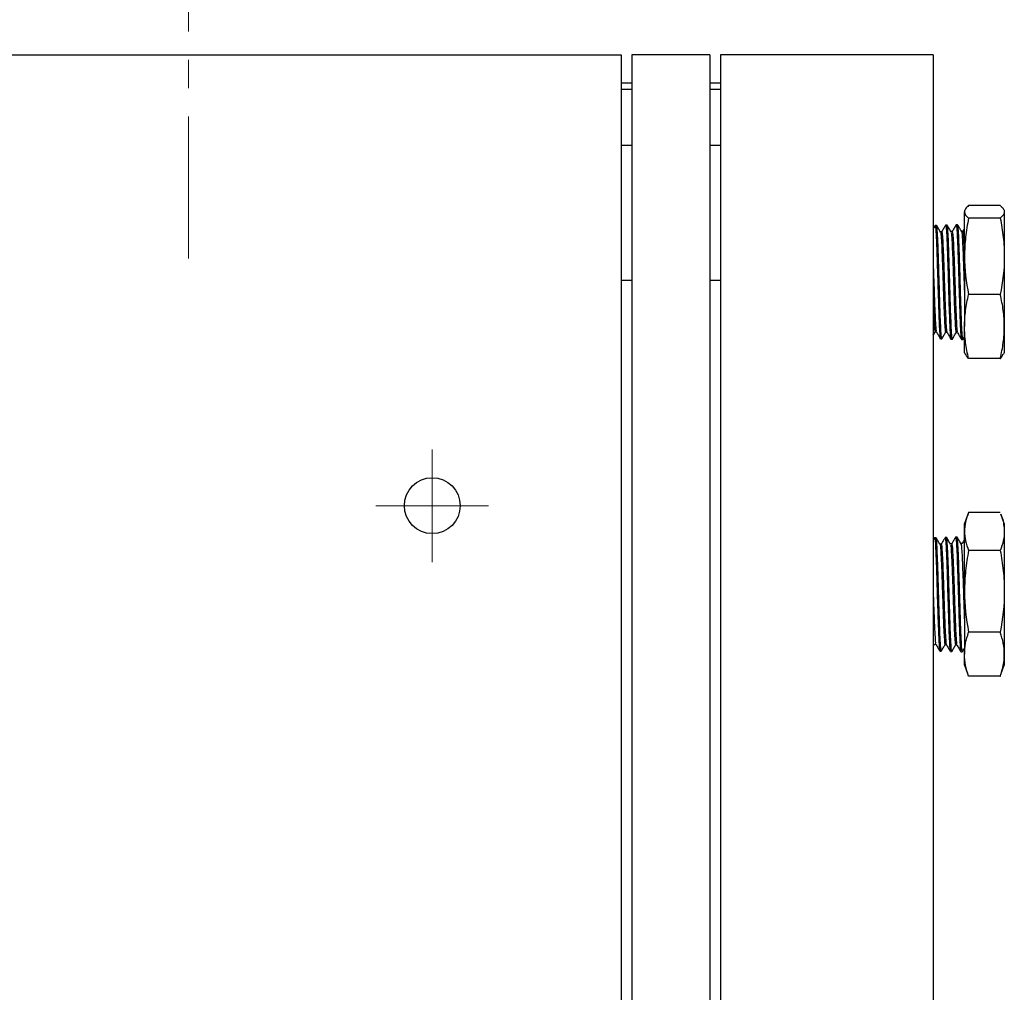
# Model space of a CAD drawing. Header units: inches. Extents: x 5 to 46.8, y 2.9 to 36.5.
# Tile 9 of 10: x 31.4 to 34.9, y 19.8 to 23.2. Entities that reach past the tile are written whole.
import ezdxf

# ---------------------------------------------------------------- set-up
doc = ezdxf.new("R2010")
doc.units = ezdxf.units.IN
doc.header["$MEASUREMENT"] = 0
doc.linetypes.add('CENTERX2', pattern=[0.8, 0.5, -0.1, 0.1, -0.1])

# ---------------------------------------------------------------- blocks, each defined once
blk = doc.blocks.new('SW_CENTERMARKSYMBOL_45')
at = {"color": 0, "linetype": 'Continuous', "lineweight": 18}
for p, q in [((0, 0.1), (0, 0.1984)), ((0, 0), (0, 0.1)), ((-0.1, 0), (-0.1984, 0)), ((0, 0), (-0.1, 0)), ((0, 0), (0, -0.1)), ((0, 0), (0.1, 0)), ((0.1, 0), (0.1984, 0)), ((0, -0.1), (0, -0.1984))]:
    blk.add_line(p, q, dxfattribs=at)

msp = doc.modelspace()

# ---------------------------------------------------------------- linework, layer by layer
at = {"color": 7, "linetype": 'CENTERX2', "lineweight": 18}
msp.add_line((32.0145, 22.4014), (32.0145, 23.5984), dxfattribs=at)
at = {"color": 7, "linetype": 'Continuous', "lineweight": 25}
for p, q in [((30.2395, 23.119), (33.5395, 23.119)), ((33.5395, 23.119), (33.5395, 15.219)), ((33.5765, 23.119), (33.5765, 15.219)), ((33.8515, 23.119), (33.5765, 23.119)), ((33.8515, 23.119), (33.8515, 15.219)), ((33.8885, 23.119), (33.8885, 15.219)), ((34.6385, 23.119), (33.8885, 23.119)), ((34.6385, 23.119), (34.6385, 15.219)), ((33.5395, 23.021), (33.5765, 23.021)), ((33.5765, 22.9974), (33.5395, 22.9974)), ((33.8515, 23.021), (33.8885, 23.021)), ((33.8885, 22.9974), (33.8515, 22.9974)), ((33.5395, 22.8006), (33.5765, 22.8006)), ((33.8515, 22.8006), (33.8885, 22.8006)), ((34.8744, 22.5883), (34.7626, 22.5883)), ((34.7485, 22.4092), (34.7485, 22.566)), ((34.8744, 22.5438), (34.7626, 22.5438)), ((34.8885, 22.566), (34.8885, 22.4092)), ((34.6445, 22.5177), (34.6385, 22.5073)), ((34.65, 22.5184), (34.6449, 22.5183)), ((34.687, 22.5196), (34.682, 22.5194)), ((34.7239, 22.5207), (34.7189, 22.5206)), ((34.7479, 22.5077), (34.7418, 22.4972)), ((34.668, 22.4953), (34.6636, 22.4953)), ((34.705, 22.4965), (34.7006, 22.4965)), ((34.7421, 22.4974), (34.7376, 22.4974)), ((34.7485, 22.4092), (34.7485, 22.1621)), ((34.8885, 22.4092), (34.8885, 22.1621)), ((34.8744, 22.2745), (34.7626, 22.2745)), ((34.7485, 22.069), (34.7485, 22.1621)), ((34.8885, 22.1621), (34.8885, 22.069)), ((34.6385, 22.1357), (34.6395, 22.1374)), ((34.6389, 22.1328), (34.6452, 22.1435)), ((34.6449, 22.1433), (34.6493, 22.1433)), ((34.6819, 22.1423), (34.6864, 22.1423)), ((34.719, 22.141), (34.7234, 22.141)), ((34.7428, 22.1167), (34.7489, 22.1272)), ((34.6627, 22.1206), (34.6632, 22.1211)), ((34.6634, 22.1192), (34.6684, 22.119)), ((34.7005, 22.118), (34.7055, 22.1178)), ((34.7375, 22.1168), (34.7425, 22.1167)), ((34.7485, 22.069), (34.7499, 22.0651)), ((34.8871, 22.0651), (34.8885, 22.069)), ((34.8744, 22.0498), (34.7626, 22.0498)), ((34.8744, 21.5074), (34.7626, 21.5074)), ((34.7602, 21.5012), (34.7485, 21.469)), ((34.7485, 21.4405), (34.7485, 21.469)), ((34.8885, 21.469), (34.8768, 21.5012)), ((34.8885, 21.469), (34.8885, 21.4405)), ((34.7485, 21.2294), (34.7485, 21.4405)), ((34.8885, 21.4405), (34.8885, 21.2294)), ((34.6425, 21.4177), (34.6385, 21.4107)), ((34.648, 21.4184), (34.6429, 21.4182)), ((34.685, 21.4195), (34.68, 21.4194)), ((34.7221, 21.4207), (34.7171, 21.4205)), ((34.7402, 21.3976), (34.7357, 21.3976)), ((34.6661, 21.3951), (34.6616, 21.3951)), ((34.7032, 21.3963), (34.6987, 21.3963)), ((34.8744, 21.3736), (34.7626, 21.3736)), ((34.7485, 21.2294), (34.7485, 21.0079)), ((34.8885, 21.2294), (34.8885, 21.0079)), ((34.8744, 21.0852), (34.7626, 21.0852)), ((34.6385, 21.0355), (34.6388, 21.036)), ((34.639, 21.0363), (34.6432, 21.0435)), ((34.643, 21.0434), (34.6474, 21.0434)), ((34.6615, 21.0192), (34.6665, 21.0191)), ((34.68, 21.0421), (34.6844, 21.0421)), ((34.6982, 21.0183), (34.6982, 21.0183)), ((34.6985, 21.0181), (34.7035, 21.0179)), ((34.717, 21.0412), (34.7215, 21.0412)), ((34.7356, 21.0169), (34.7406, 21.0167)), ((34.7485, 20.969), (34.7485, 21.0079)), ((34.8885, 21.0079), (34.8885, 20.969)), ((34.7485, 20.969), (34.7603, 20.9365)), ((34.8767, 20.9365), (34.8885, 20.969)), ((34.8744, 20.9306), (34.7626, 20.9306))]:
    msp.add_line(p, q, dxfattribs=at)
at = {"color": 8, "linetype": 'Continuous', "lineweight": 25}
for p, q in [((33.5395, 22.326), (33.5765, 22.326)), ((33.8515, 22.326), (33.8885, 22.326))]:
    msp.add_line(p, q, dxfattribs=at)
at = {"color": 7, "linetype": 'Continuous', "lineweight": 25}
msp.add_circle((32.8737, 21.5312), 0.0984, dxfattribs=at)
for points, knots in [([(34.7626, 22.5883), (34.7582, 22.5846), (34.7546, 22.5809), (34.7498, 22.5734), (34.7485, 22.5697), (34.7485, 22.566)], [0, 0, 0, 0, 0.5, 0.5, 1, 1, 1, 1]), ([(34.8744, 22.5883), (34.8788, 22.5846), (34.8823, 22.5809), (34.8872, 22.5734), (34.8885, 22.5697), (34.8885, 22.566)], [0, 0, 0, 0, 0.5, 0.5, 1, 1, 1, 1]), ([(34.7626, 22.5438), (34.7583, 22.5216), (34.7547, 22.4994), (34.7498, 22.4545), (34.7485, 22.4319), (34.7485, 22.4092)], [0, 0, 0, 0, 0.5, 0.5, 1, 1, 1, 1]), ([(34.8744, 22.5438), (34.8787, 22.5216), (34.8823, 22.4994), (34.8872, 22.4545), (34.8885, 22.4319), (34.8885, 22.4092)], [0, 0, 0, 0, 0.5, 0.5, 1, 1, 1, 1]), ([(34.645, 22.5156), (34.6453, 22.5163), (34.6462, 22.5188), (34.647, 22.507), (34.6475, 22.4987)], [0, 0, 0, 0, 0.298805, 1, 1, 1, 1]), ([(34.6688, 22.1221), (34.6685, 22.1209), (34.6675, 22.1172), (34.6661, 22.1352), (34.6638, 22.1733), (34.662, 22.229), (34.66, 22.2945), (34.6578, 22.3629), (34.6562, 22.4261), (34.6538, 22.4778), (34.6521, 22.5089), (34.6507, 22.5221), (34.65, 22.5184), (34.65, 22.5183)], [0, 0, 0, 0, 0.048663, 0.154436, 0.260089, 0.365766, 0.471424, 0.576957, 0.682567, 0.788071, 0.89357, 0.999069, 1, 1, 1, 1]), ([(34.6637, 22.4951), (34.6614, 22.499), (34.6569, 22.5069), (34.6523, 22.5147), (34.6501, 22.5186)], [0, 0, 0, 0, 0.499978, 1, 1, 1, 1]), ([(34.6817, 22.5191), (34.6793, 22.5151), (34.6747, 22.5071), (34.6701, 22.499), (34.6677, 22.495)], [0, 0, 0, 0, 0.500042, 1, 1, 1, 1]), ([(34.6817, 22.5187), (34.682, 22.519), (34.6823, 22.5197), (34.6827, 22.5176), (34.6829, 22.5166)], [0, 0, 0, 0, 0.553884, 1, 1, 1, 1]), ([(34.6829, 22.5166), (34.6833, 22.5143), (34.6838, 22.5104), (34.6845, 22.5024), (34.6847, 22.4994), (34.6852, 22.4927), (34.6854, 22.489), (34.686, 22.477), (34.6864, 22.4677), (34.6872, 22.4468), (34.6875, 22.4353), (34.688, 22.4231)], [0, 0, 0, 0, 0.25, 0.25, 0.375, 0.375, 0.5, 0.5, 0.75, 0.75, 1, 1, 1, 1]), ([(34.7056, 22.1188), (34.7049, 22.1202), (34.7035, 22.1233), (34.7019, 22.1555), (34.6996, 22.2051), (34.6978, 22.2681), (34.6959, 22.3366), (34.6936, 22.4031), (34.692, 22.4604), (34.6897, 22.5003), (34.6882, 22.52), (34.6873, 22.5175), (34.687, 22.5169)], [0, 0, 0, 0, 0.097729, 0.20534, 0.31287, 0.420346, 0.527855, 0.635225, 0.742668, 0.850043, 0.957339, 1, 1, 1, 1]), ([(34.7008, 22.4961), (34.6985, 22.5), (34.694, 22.5079), (34.6894, 22.5157), (34.6872, 22.5196)], [0, 0, 0, 0, 0.499957, 1, 1, 1, 1]), ([(34.7186, 22.5202), (34.7163, 22.5162), (34.7116, 22.5082), (34.707, 22.5001), (34.7047, 22.4961)], [0, 0, 0, 0, 0.5000322, 1, 1, 1, 1]), ([(34.719, 22.5185), (34.7194, 22.5186), (34.7205, 22.5191), (34.7218, 22.5007), (34.7228, 22.4797), (34.7232, 22.4698), (34.7233, 22.4673)], [0, 0, 0, 0, 0.2493863, 0.7017029, 0.9252856, 1, 1, 1, 1]), ([(34.7426, 22.119), (34.7421, 22.1192), (34.7411, 22.1197), (34.739, 22.1469), (34.7374, 22.1933), (34.7351, 22.2547), (34.7332, 22.3231), (34.7313, 22.3909), (34.729, 22.4509), (34.7274, 22.495), (34.7255, 22.5191), (34.7244, 22.5183), (34.724, 22.518)], [0, 0, 0, 0, 0.07664, 0.184133, 0.291703, 0.399197, 0.506628, 0.614099, 0.721431, 0.828832, 0.936172, 1, 1, 1, 1]), ([(34.7378, 22.4972), (34.7355, 22.5011), (34.731, 22.5089), (34.7264, 22.5168), (34.7242, 22.5207)], [0, 0, 0, 0, 0.499962, 1, 1, 1, 1]), ([(34.6475, 22.4987), (34.6479, 22.4925), (34.6484, 22.485), (34.6491, 22.4719), (34.6493, 22.4673), (34.6498, 22.4573), (34.65, 22.452), (34.6506, 22.4356), (34.651, 22.4239), (34.6518, 22.3986), (34.6521, 22.3851), (34.6526, 22.3713)], [0, 0, 0, 0, 0.25, 0.25, 0.375, 0.375, 0.5, 0.5, 0.75, 0.75, 1, 1, 1, 1]), ([(34.6637, 22.4943), (34.6637, 22.4945), (34.6645, 22.4969), (34.6659, 22.4818), (34.6679, 22.4499), (34.6699, 22.4009), (34.6719, 22.3428), (34.6739, 22.2819), (34.6759, 22.2254), (34.6779, 22.1791), (34.6799, 22.1506), (34.6812, 22.1391), (34.6819, 22.1424), (34.6819, 22.1424)], [0, 0, 0, 0, 0.0094711, 0.11918, 0.2290262, 0.3388158, 0.4486869, 0.5586079, 0.6685061, 0.7785455, 0.8885335, 0.9985925, 1, 1, 1, 1]), ([(34.668, 22.4936), (34.6682, 22.4941), (34.669, 22.4971), (34.6705, 22.4821), (34.6725, 22.4498), (34.6745, 22.4009), (34.6765, 22.3428), (34.6785, 22.2819), (34.6805, 22.2252), (34.6825, 22.1798), (34.6844, 22.1495), (34.6856, 22.1457), (34.6862, 22.144)], [0, 0, 0, 0, 0.024066, 0.134308, 0.244688, 0.355011, 0.465416, 0.575871, 0.686304, 0.796878, 0.9074, 1, 1, 1, 1]), ([(34.7008, 22.4936), (34.7012, 22.4932), (34.7022, 22.4921), (34.7039, 22.4684), (34.7059, 22.4267), (34.7079, 22.3717), (34.7099, 22.311), (34.7119, 22.2512), (34.714, 22.1987), (34.716, 22.161), (34.7176, 22.1417), (34.7186, 22.1431), (34.719, 22.1436)], [0, 0, 0, 0, 0.062909, 0.173004, 0.283049, 0.393236, 0.503391, 0.61359, 0.723884, 0.834121, 0.944497, 1, 1, 1, 1]), ([(34.705, 22.4946), (34.7055, 22.4942), (34.7067, 22.4932), (34.7086, 22.4686), (34.7106, 22.4266), (34.7126, 22.3718), (34.7146, 22.311), (34.7166, 22.2513), (34.7186, 22.1987), (34.7206, 22.1613), (34.7221, 22.1424), (34.723, 22.1434), (34.7233, 22.1436)], [0, 0, 0, 0, 0.083193, 0.193049, 0.302855, 0.412802, 0.522717, 0.632677, 0.742731, 0.852729, 0.962864, 1, 1, 1, 1]), ([(34.7375, 22.4963), (34.7376, 22.4966), (34.7383, 22.4991), (34.7396, 22.4883), (34.7413, 22.4628), (34.7431, 22.4228), (34.7449, 22.3742), (34.7467, 22.3196), (34.7479, 22.2839), (34.7485, 22.2659)], [0, 0, 0, 0, 0.028276, 0.189662, 0.351027, 0.512566, 0.674072, 0.8356, 1, 1, 1, 1]), ([(34.7421, 22.4963), (34.7422, 22.4966), (34.7429, 22.4991), (34.7442, 22.4882), (34.7462, 22.4597), (34.7477, 22.4234), (34.7485, 22.4022)], [0, 0, 0, 0, 0.049003, 0.327555, 0.606071, 1, 1, 1, 1]), ([(34.7233, 22.4673), (34.7238, 22.4575), (34.7242, 22.4467), (34.7249, 22.4291), (34.7251, 22.4229), (34.7256, 22.4102), (34.7258, 22.4038), (34.7264, 22.384), (34.7268, 22.3701), (34.7276, 22.3416), (34.728, 22.327), (34.7284, 22.3126)], [0, 0, 0, 0, 0.25, 0.25, 0.375, 0.375, 0.5, 0.5, 0.75, 0.75, 1, 1, 1, 1]), ([(34.688, 22.4231), (34.6884, 22.4109), (34.6888, 22.398), (34.6898, 22.3707), (34.6902, 22.3567), (34.6911, 22.3284), (34.6914, 22.3139), (34.6922, 22.2852), (34.6926, 22.2709), (34.693, 22.2574)], [0, 0, 0, 0, 0.25, 0.25, 0.5, 0.5, 0.75, 0.75, 1, 1, 1, 1]), ([(34.6385, 22.3701), (34.6391, 22.3513), (34.6404, 22.313), (34.6424, 22.2542), (34.6444, 22.2019), (34.6464, 22.1648), (34.648, 22.1448), (34.6489, 22.1457), (34.6492, 22.1459)], [0, 0, 0, 0, 0.179721, 0.367108, 0.554384, 0.741851, 0.929339, 1, 1, 1, 1]), ([(34.6526, 22.3713), (34.653, 22.3574), (34.6535, 22.3434), (34.6544, 22.3151), (34.6548, 22.3006), (34.6557, 22.2725), (34.6561, 22.2588), (34.6568, 22.2322), (34.6572, 22.2194), (34.6576, 22.2075)], [0, 0, 0, 0, 0.25, 0.25, 0.5, 0.5, 0.75, 0.75, 1, 1, 1, 1]), ([(34.7284, 22.3126), (34.7288, 22.2982), (34.7293, 22.284), (34.73, 22.263), (34.7302, 22.256), (34.7307, 22.2424), (34.7309, 22.2358), (34.7315, 22.2165), (34.7319, 22.2043), (34.7327, 22.1816), (34.733, 22.1712), (34.7334, 22.1621)], [0, 0, 0, 0, 0.25, 0.25, 0.375, 0.375, 0.5, 0.5, 0.75, 0.75, 1, 1, 1, 1]), ([(34.7485, 22.1621), (34.7485, 22.1809), (34.7498, 22.1997), (34.7546, 22.2371), (34.7582, 22.2559), (34.7626, 22.2745)], [0, 0, 0, 0, 0.5, 0.5, 1, 1, 1, 1]), ([(34.8885, 22.1621), (34.8885, 22.1809), (34.8872, 22.1997), (34.8823, 22.2371), (34.8788, 22.2559), (34.8744, 22.2745)], [0, 0, 0, 0, 0.5, 0.5, 1, 1, 1, 1]), ([(34.6385, 22.2364), (34.6389, 22.2254), (34.64, 22.1974), (34.6418, 22.1646), (34.6435, 22.144), (34.6445, 22.1454), (34.6449, 22.1458)], [0, 0, 0, 0, 0.204642, 0.518961, 0.833313, 1, 1, 1, 1]), ([(34.693, 22.2574), (34.6934, 22.2437), (34.6939, 22.2306), (34.6948, 22.2056), (34.6953, 22.194), (34.6961, 22.1729), (34.6965, 22.1632), (34.6973, 22.1467), (34.6976, 22.1397), (34.6981, 22.134)], [0, 0, 0, 0, 0.25, 0.25, 0.5, 0.5, 0.75, 0.75, 1, 1, 1, 1]), ([(34.6576, 22.2075), (34.658, 22.1956), (34.6585, 22.1847), (34.6594, 22.165), (34.6599, 22.1562), (34.6607, 22.1413), (34.6611, 22.1352), (34.6619, 22.1257), (34.6623, 22.1224), (34.6627, 22.1206)], [0, 0, 0, 0, 0.25, 0.25, 0.5, 0.5, 0.75, 0.75, 1, 1, 1, 1]), ([(34.7334, 22.1621), (34.734, 22.1526), (34.7352, 22.1303), (34.7365, 22.1177), (34.7372, 22.1176), (34.7373, 22.1176)], [0, 0, 0, 0, 0.390836, 0.921122, 1, 1, 1, 1]), ([(34.7626, 22.0498), (34.7582, 22.0684), (34.7546, 22.0872), (34.7498, 22.1247), (34.7485, 22.1434), (34.7485, 22.1621)], [0, 0, 0, 0, 0.5, 0.5, 1, 1, 1, 1]), ([(34.8744, 22.0498), (34.8788, 22.0684), (34.8823, 22.0872), (34.8872, 22.1247), (34.8885, 22.1434), (34.8885, 22.1621)], [0, 0, 0, 0, 0.5, 0.5, 1, 1, 1, 1]), ([(34.6492, 22.1435), (34.6515, 22.1395), (34.6562, 22.1314), (34.6608, 22.1234), (34.6631, 22.1194)], [0, 0, 0, 0, 0.499976, 1, 1, 1, 1]), ([(34.6687, 22.1191), (34.6709, 22.123), (34.6754, 22.1308), (34.6799, 22.1385), (34.6821, 22.1423)], [0, 0, 0, 0, 0.506881, 1, 1, 1, 1]), ([(34.6862, 22.1426), (34.6885, 22.1386), (34.6931, 22.1306), (34.6978, 22.1226), (34.7001, 22.1186)], [0, 0, 0, 0, 0.499968, 1, 1, 1, 1]), ([(34.6981, 22.134), (34.6981, 22.1333), (34.6988, 22.1241), (34.6998, 22.1151), (34.7005, 22.1187), (34.7006, 22.1191)], [0, 0, 0, 0, 0.069548, 0.91085, 1, 1, 1, 1]), ([(34.7057, 22.1177), (34.7079, 22.1216), (34.7125, 22.1295), (34.717, 22.1373), (34.7193, 22.1412)], [0, 0, 0, 0, 0.500031, 1, 1, 1, 1]), ([(34.7233, 22.1413), (34.7256, 22.1373), (34.7302, 22.1293), (34.7349, 22.1212), (34.7372, 22.1172)], [0, 0, 0, 0, 0.499963, 1, 1, 1, 1]), ([(34.7626, 22.0498), (34.7625, 22.0498), (34.7562, 22.0551), (34.7542, 22.0606), (34.7523, 22.066)], [0, 0, 0, 0, 0.008317, 1, 1, 1, 1]), ([(34.8744, 22.0498), (34.8745, 22.0498), (34.8808, 22.0551), (34.8828, 22.0606), (34.8847, 22.066)], [0, 0, 0, 0, 0.008317, 1, 1, 1, 1]), ([(34.7626, 21.5074), (34.7582, 21.4964), (34.7546, 21.4852), (34.7498, 21.4628), (34.7485, 21.4517), (34.7485, 21.4405)], [0, 0, 0, 0, 0.5, 0.5, 1, 1, 1, 1]), ([(34.8766, 21.5012), (34.8782, 21.4968), (34.8856, 21.4768), (34.8872, 21.4565), (34.8885, 21.4405)], [0, 0, 0, 0, 0.216246, 1, 1, 1, 1]), ([(34.643, 21.4172), (34.6432, 21.4173), (34.6442, 21.4175), (34.6458, 21.4016), (34.647, 21.3745), (34.6475, 21.3614)], [0, 0, 0, 0, 0.160165, 0.595088, 1, 1, 1, 1]), ([(34.6669, 21.0221), (34.6666, 21.021), (34.6657, 21.0176), (34.6638, 21.0362), (34.662, 21.0748), (34.66, 21.1309), (34.6578, 21.1966), (34.6562, 21.2649), (34.6538, 21.328), (34.6521, 21.3783), (34.6501, 21.4121), (34.6487, 21.4161), (34.648, 21.4181)], [0, 0, 0, 0, 0.048387, 0.15446, 0.260557, 0.366635, 0.472587, 0.578617, 0.68454, 0.790458, 0.896378, 1, 1, 1, 1]), ([(34.6618, 21.3947), (34.6596, 21.3987), (34.655, 21.4065), (34.6505, 21.4143), (34.6482, 21.4182)], [0, 0, 0, 0, 0.499963, 1, 1, 1, 1]), ([(34.6788, 21.4174), (34.6768, 21.4139), (34.6724, 21.4063), (34.668, 21.3988), (34.6657, 21.3948)], [0, 0, 0, 0, 0.468377, 1, 1, 1, 1]), ([(34.6801, 21.417), (34.6806, 21.417), (34.6814, 21.417), (34.6822, 21.4059), (34.6827, 21.3982), (34.6829, 21.3954)], [0, 0, 0, 0, 0.475156, 0.811185, 1, 1, 1, 1]), ([(34.7039, 21.0192), (34.7038, 21.0188), (34.703, 21.0138), (34.702, 21.0257), (34.6996, 21.0561), (34.6978, 21.1071), (34.6959, 21.17), (34.6936, 21.2387), (34.692, 21.3049), (34.6897, 21.3618), (34.6878, 21.4011), (34.6864, 21.4202), (34.6854, 21.4176), (34.6851, 21.4169)], [0, 0, 0, 0, 0.010865, 0.11664, 0.222335, 0.327976, 0.433651, 0.539188, 0.644797, 0.750339, 0.855805, 0.961319, 1, 1, 1, 1]), ([(34.6988, 21.3962), (34.6965, 21.4001), (34.692, 21.4079), (34.6874, 21.4158), (34.6852, 21.4197)], [0, 0, 0, 0, 0.499971, 1, 1, 1, 1]), ([(34.7168, 21.4201), (34.7144, 21.4161), (34.7098, 21.4081), (34.7052, 21.4001), (34.7028, 21.3961)], [0, 0, 0, 0, 0.500038, 1, 1, 1, 1]), ([(34.7171, 21.4202), (34.7171, 21.4203), (34.7175, 21.4223), (34.7178, 21.4191), (34.7182, 21.4164), (34.7183, 21.4159)], [0, 0, 0, 0, 0.045364, 0.819199, 1, 1, 1, 1]), ([(34.7183, 21.4159), (34.7187, 21.4129), (34.7192, 21.4083), (34.7201, 21.3964), (34.7206, 21.389), (34.7214, 21.3718), (34.7218, 21.362), (34.7225, 21.3401), (34.7229, 21.3281), (34.7233, 21.3154)], [0, 0, 0, 0, 0.25, 0.25, 0.5, 0.5, 0.75, 0.75, 1, 1, 1, 1]), ([(34.7407, 21.0189), (34.7401, 21.0193), (34.7389, 21.0202), (34.7374, 21.048), (34.7351, 21.095), (34.7332, 21.1567), (34.7313, 21.2252), (34.729, 21.2929), (34.7274, 21.3525), (34.7252, 21.396), (34.7235, 21.4194), (34.7225, 21.4183), (34.7222, 21.4179)], [0, 0, 0, 0, 0.079826, 0.187429, 0.294957, 0.40242, 0.509925, 0.61729, 0.724724, 0.832097, 0.939384, 1, 1, 1, 1]), ([(34.7359, 21.3972), (34.7336, 21.4011), (34.7291, 21.409), (34.7246, 21.4168), (34.7223, 21.4208)], [0, 0, 0, 0, 0.499955, 1, 1, 1, 1]), ([(34.7355, 21.3957), (34.7357, 21.3963), (34.7364, 21.3991), (34.7378, 21.3861), (34.7396, 21.36), (34.7413, 21.3191), (34.7431, 21.2696), (34.7449, 21.2156), (34.7467, 21.1609), (34.7479, 21.1296), (34.7485, 21.1138)], [0, 0, 0, 0, 0.03526, 0.172649, 0.310057, 0.447447, 0.584986, 0.722496, 0.860026, 1, 1, 1, 1]), ([(34.7478, 21.4112), (34.7475, 21.4105), (34.7448, 21.4059), (34.7421, 21.4013), (34.7398, 21.3972)], [0, 0, 0, 0, 0.1341752, 1, 1, 1, 1]), ([(34.6618, 21.3946), (34.6618, 21.3947), (34.6625, 21.3967), (34.6639, 21.3828), (34.6659, 21.3514), (34.6679, 21.3027), (34.6699, 21.2451), (34.6719, 21.1842), (34.6739, 21.1273), (34.6759, 21.0805), (34.6779, 21.0515), (34.6793, 21.039), (34.6801, 21.0432), (34.6803, 21.0439)], [0, 0, 0, 0, 0.001121, 0.10968, 0.218226, 0.326909, 0.435535, 0.544242, 0.652999, 0.761733, 0.870607, 0.979429, 1, 1, 1, 1]), ([(34.6661, 21.3935), (34.6662, 21.394), (34.667, 21.397), (34.6685, 21.3832), (34.6705, 21.3513), (34.6725, 21.3028), (34.6745, 21.2451), (34.6765, 21.1842), (34.6785, 21.1273), (34.6805, 21.0804), (34.6825, 21.0518), (34.6839, 21.039), (34.6846, 21.0424), (34.6846, 21.0425)], [0, 0, 0, 0, 0.0208044, 0.1289916, 0.237167, 0.3454779, 0.453733, 0.5620684, 0.6704531, 0.7788154, 0.887317, 0.9957675, 1, 1, 1, 1]), ([(34.6829, 21.3954), (34.6833, 21.3886), (34.6838, 21.3806), (34.6845, 21.3665), (34.6847, 21.3615), (34.6852, 21.3511), (34.6854, 21.3457), (34.686, 21.3287), (34.6864, 21.3163), (34.6872, 21.2901), (34.6875, 21.2763), (34.688, 21.2624)], [0, 0, 0, 0, 0.25, 0.25, 0.375, 0.375, 0.5, 0.5, 0.75, 0.75, 1, 1, 1, 1]), ([(34.6988, 21.3937), (34.6992, 21.3935), (34.7002, 21.3931), (34.7019, 21.3693), (34.7039, 21.3286), (34.7059, 21.2739), (34.7079, 21.2133), (34.7099, 21.1532), (34.7119, 21.1007), (34.714, 21.0622), (34.7156, 21.042), (34.7167, 21.0432), (34.717, 21.0437)], [0, 0, 0, 0, 0.06284, 0.172633, 0.28251, 0.392337, 0.502305, 0.612241, 0.722222, 0.832298, 0.942316, 1, 1, 1, 1]), ([(34.7032, 21.3942), (34.7036, 21.3941), (34.7048, 21.3938), (34.7066, 21.3694), (34.7086, 21.3285), (34.7106, 21.2739), (34.7126, 21.2133), (34.7146, 21.1532), (34.7166, 21.1006), (34.7186, 21.0624), (34.7201, 21.0428), (34.721, 21.0436), (34.7213, 21.0438)], [0, 0, 0, 0, 0.076899, 0.187367, 0.297921, 0.408424, 0.51907, 0.629683, 0.740342, 0.851095, 0.961791, 1, 1, 1, 1]), ([(34.7626, 21.3736), (34.7583, 21.3499), (34.7547, 21.326), (34.7498, 21.278), (34.7485, 21.2537), (34.7485, 21.2294)], [0, 0, 0, 0, 0.5, 0.5, 1, 1, 1, 1]), ([(34.8744, 21.3736), (34.8787, 21.3499), (34.8823, 21.326), (34.8872, 21.278), (34.8885, 21.2537), (34.8885, 21.2294)], [0, 0, 0, 0, 0.5, 0.5, 1, 1, 1, 1]), ([(34.6475, 21.3614), (34.6479, 21.3514), (34.6484, 21.3403), (34.6491, 21.3226), (34.6493, 21.3164), (34.6498, 21.3037), (34.65, 21.2971), (34.6506, 21.2772), (34.651, 21.2635), (34.6518, 21.2354), (34.6521, 21.2209), (34.6526, 21.2066)], [0, 0, 0, 0, 0.25, 0.25, 0.375, 0.375, 0.5, 0.5, 0.75, 0.75, 1, 1, 1, 1]), ([(34.7233, 21.3154), (34.7238, 21.3028), (34.7242, 21.2895), (34.7249, 21.2688), (34.7251, 21.2617), (34.7256, 21.2475), (34.7258, 21.2403), (34.7264, 21.2189), (34.7268, 21.2044), (34.7276, 21.1757), (34.728, 21.1615), (34.7284, 21.148)], [0, 0, 0, 0, 0.25, 0.25, 0.375, 0.375, 0.5, 0.5, 0.75, 0.75, 1, 1, 1, 1]), ([(34.688, 21.2624), (34.6884, 21.2485), (34.6888, 21.2343), (34.6898, 21.2054), (34.6902, 21.1912), (34.6911, 21.1633), (34.6914, 21.1494), (34.6922, 21.1232), (34.6926, 21.1106), (34.693, 21.0992)], [0, 0, 0, 0, 0.25, 0.25, 0.5, 0.5, 0.75, 0.75, 1, 1, 1, 1]), ([(34.6385, 21.2134), (34.6391, 21.1945), (34.6404, 21.1557), (34.6424, 21.1039), (34.6444, 21.0655), (34.646, 21.0456), (34.647, 21.046), (34.6473, 21.0461)], [0, 0, 0, 0, 0.219535, 0.448433, 0.677197, 0.906194, 1, 1, 1, 1]), ([(34.6526, 21.2066), (34.653, 21.1923), (34.6535, 21.1782), (34.6544, 21.1509), (34.6548, 21.1375), (34.6557, 21.1124), (34.6561, 21.1007), (34.6568, 21.0788), (34.6572, 21.0689), (34.6576, 21.0602)], [0, 0, 0, 0, 0.25, 0.25, 0.5, 0.5, 0.75, 0.75, 1, 1, 1, 1]), ([(34.7284, 21.148), (34.7288, 21.1345), (34.7293, 21.1217), (34.73, 21.1035), (34.7302, 21.0976), (34.7307, 21.0864), (34.7309, 21.081), (34.7315, 21.0658), (34.7319, 21.0567), (34.7327, 21.041), (34.733, 21.0345), (34.7334, 21.0295)], [0, 0, 0, 0, 0.25, 0.25, 0.375, 0.375, 0.5, 0.5, 0.75, 0.75, 1, 1, 1, 1]), ([(34.693, 21.0992), (34.6934, 21.0877), (34.6939, 21.0772), (34.6948, 21.0581), (34.6953, 21.0499), (34.6961, 21.0361), (34.6965, 21.0304), (34.6973, 21.0223), (34.6976, 21.0197), (34.6981, 21.0186)], [0, 0, 0, 0, 0.25, 0.25, 0.5, 0.5, 0.75, 0.75, 1, 1, 1, 1]), ([(34.6576, 21.0602), (34.6583, 21.0482), (34.6596, 21.026), (34.6608, 21.0226), (34.6613, 21.0211)], [0, 0, 0, 0, 0.541839, 1, 1, 1, 1]), ([(34.7485, 21.0079), (34.7485, 21.0208), (34.7498, 21.0337), (34.7546, 21.0594), (34.7582, 21.0723), (34.7626, 21.0852)], [0, 0, 0, 0, 0.5, 0.5, 1, 1, 1, 1]), ([(34.8885, 21.0079), (34.8885, 21.0208), (34.8872, 21.0337), (34.8823, 21.0594), (34.8788, 21.0723), (34.8744, 21.0852)], [0, 0, 0, 0, 0.5, 0.5, 1, 1, 1, 1]), ([(34.6473, 21.0437), (34.6496, 21.0397), (34.6542, 21.0317), (34.6589, 21.0236), (34.6612, 21.0196)], [0, 0, 0, 0, 0.499959, 1, 1, 1, 1]), ([(34.6667, 21.0189), (34.6689, 21.0228), (34.6734, 21.0305), (34.6779, 21.0383), (34.6801, 21.0421)], [0, 0, 0, 0, 0.505317, 1, 1, 1, 1]), ([(34.6843, 21.0423), (34.6866, 21.0383), (34.6912, 21.0305), (34.6957, 21.0226), (34.6979, 21.0188)], [0, 0, 0, 0, 0.5114733, 1, 1, 1, 1]), ([(34.6981, 21.0186), (34.6981, 21.0184), (34.6983, 21.018), (34.6984, 21.0188), (34.6985, 21.0194)], [0, 0, 0, 0, 0.378962, 1, 1, 1, 1]), ([(34.7038, 21.018), (34.706, 21.022), (34.7106, 21.0298), (34.7151, 21.0376), (34.7174, 21.0415)], [0, 0, 0, 0, 0.500028, 1, 1, 1, 1]), ([(34.7213, 21.0415), (34.7236, 21.0375), (34.7282, 21.0295), (34.7329, 21.0215), (34.7352, 21.0175)], [0, 0, 0, 0, 0.499971, 1, 1, 1, 1]), ([(34.7334, 21.0295), (34.734, 21.024), (34.7347, 21.0161), (34.7354, 21.0186), (34.7356, 21.0194)], [0, 0, 0, 0, 0.702234, 1, 1, 1, 1]), ([(34.7408, 21.0167), (34.743, 21.0206), (34.7457, 21.0253), (34.7485, 21.0299), (34.7489, 21.0307)], [0, 0, 0, 0, 0.838849, 1, 1, 1, 1]), ([(34.7626, 20.9306), (34.7582, 20.9434), (34.7546, 20.9563), (34.7498, 20.9821), (34.7485, 20.995), (34.7485, 21.0079)], [0, 0, 0, 0, 0.5, 0.5, 1, 1, 1, 1]), ([(34.8744, 20.9306), (34.8788, 20.9434), (34.8823, 20.9563), (34.8872, 20.9821), (34.8885, 20.995), (34.8885, 21.0079)], [0, 0, 0, 0, 0.5, 0.5, 1, 1, 1, 1]), ([(34.7626, 20.9306), (34.7625, 20.9307), (34.7617, 20.9328), (34.7614, 20.9349), (34.7612, 20.9368)], [0, 0, 0, 0, 0.065172, 1, 1, 1, 1]), ([(34.8744, 20.9306), (34.8745, 20.9307), (34.8753, 20.9328), (34.8756, 20.9349), (34.8758, 20.9368)], [0, 0, 0, 0, 0.065168, 1, 1, 1, 1])]:
    msp.add_open_spline(points, degree=3, knots=knots, dxfattribs=at)
for points in [[(34.7485, 22.566), (34.7485, 22.5586), (34.7538, 22.5512), (34.7626, 22.5438)], [(34.8885, 22.566), (34.8885, 22.5586), (34.8832, 22.5512), (34.8744, 22.5438)], [(34.7485, 22.4092), (34.7485, 22.3637), (34.7539, 22.3189), (34.7626, 22.2745)], [(34.8885, 22.4092), (34.8885, 22.3637), (34.8831, 22.3189), (34.8744, 22.2745)], [(34.7485, 21.4405), (34.7485, 21.4181), (34.7538, 21.3958), (34.7626, 21.3736)], [(34.8885, 21.4405), (34.8885, 21.4181), (34.8832, 21.3958), (34.8744, 21.3736)], [(34.7485, 21.2294), (34.7485, 21.1806), (34.7539, 21.1327), (34.7626, 21.0852)], [(34.8885, 21.2294), (34.8885, 21.1806), (34.8831, 21.1327), (34.8744, 21.0852)]]:
    msp.add_open_spline(points, degree=3, dxfattribs=at)

# ---------------------------------------------------------------- block references
at = {"color": 7, "linetype": 'Continuous', "lineweight": 18}
msp.add_blockref('SW_CENTERMARKSYMBOL_45', (32.8737, 21.5312), dxfattribs=at)

doc.saveas('drawing.dxf')
